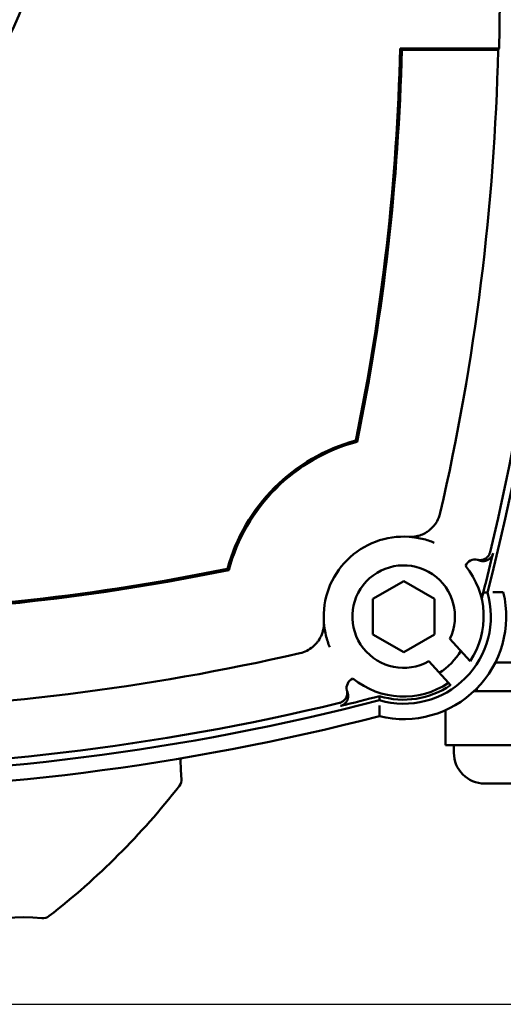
# Model space of a CAD drawing. Header units: millimetres. Extents: x -4813 to 10023, y -389 to 1491.
# Tile 29 of 36: x 1306 to 1353, y 698 to 794. Entities that reach past the tile are written whole.
import ezdxf

# ---------------------------------------------------------------- set-up
doc = ezdxf.new("R2010")
doc.units = ezdxf.units.MM
doc.header["$LTSCALE"] = 4
doc.layers.add('Видимый контур (ГОСТ)', color=7, linetype='Continuous', lineweight=50)
doc.layers.add('Размер (ГОСТ)', color=7, linetype='Continuous', lineweight=25)
doc.styles.add('Обычный текст (ГОСТ)', font='GOST Common Italic.ttf')
doc.dimstyles.new('Обычный (ГОСТ)', dxfattribs={"dimscale": 4, "dimtxt": 3.5, "dimasz": 3.5, "dimexe": 1, "dimexo": 0, "dimgap": 0.5, "dimtad": 1, "dimtxsty": 'Обычный текст (ГОСТ)', "dimblk": 'Filled-1', "dimcen": 0.09, "dimdle": 15, "dimclrd": 256, "dimclre": 256, "dimclrt": 256, "dimazin": 2, "dimtfac": 0.714286, "dimtdec": 3, "dimtmove": 0, "dimatfit": 3, "dimfxl": 1, "dimtolj": 1, "dimlwd": 25, "dimlwe": 25, "dimarcsym": 0})

# ---------------------------------------------------------------- blocks, each defined once
blk = doc.blocks.new('Filled-1')
at = {"color": 0}
for p, q in [((0, 0), (-1, 0.1429)), ((-1, 0.1429), (-1, -0.1429)), ((-1, 0), (0, 0)), ((-1, -0.1429), (0, 0))]:
    blk.add_line(p, q, dxfattribs=at)
at = {"color": 0, "flags": 128}
blk.add_lwpolyline([(-1, -0.1429), (0, 0), (-1, 0.1429), (-1, -0.1429)], dxfattribs=at)
at = {"color": 0}
blk.add_solid([(-1, -0.1429), (0, 0), (-1, 0.1429), (-1, -0.1429)], dxfattribs=at)
blk = doc.blocks.new('*D12')
at = {"layer": 'Defpoints', "color": 0, "linetype": 'Continuous', "transparency": 16777216}
for p in [(1218.989, 977.846), (1223.932, 697.846), (1464.257, 697.846)]:
    blk.add_point(p, dxfattribs=at)
at = {"layer": 'Размер (ГОСТ)', "linetype": 'Continuous', "lineweight": 25, "transparency": 16777216}
for p, q in [((1218.989, 977.846), (1468.257, 977.846)), ((1464.257, 963.846), (1464.257, 711.846)), ((1223.932, 697.846), (1468.257, 697.846))]:
    blk.add_line(p, q, dxfattribs=at)
at = {"layer": 'Размер (ГОСТ)', "linetype": 'Continuous', "lineweight": 25, "transparency": 16777216, "xscale": 14, "yscale": 14, "zscale": 14}
for p, rotation in [((1464.257, 977.846), 90), ((1464.257, 697.846), 270)]:
    blk.add_blockref('Filled-1', p, dxfattribs=dict(at, rotation=rotation))
at = {"layer": 'Размер (ГОСТ)', "linetype": 'Continuous', "lineweight": 25, "transparency": 16777216, "insert": (1448.257, 822.977), "char_height": 14, "attachment_point": 1, "rotation": 90, "style": 'Обычный текст (ГОСТ)'}
blk.add_mtext('\\A1;280', dxfattribs=at)

msp = doc.modelspace()

# ---------------------------------------------------------------- linework, layer by layer
at = {"layer": 'Видимый контур (ГОСТ)'}
for p, q in [((1343.207, 791.095), (1352.86, 791.095)), ((1343.361, 790.938), (1352.1, 790.938)), ((1340.549, 737.398), (1343.549, 739.13)), ((1343.549, 739.13), (1346.549, 737.398)), ((1340.549, 733.934), (1340.549, 737.398)), ((1346.549, 737.398), (1346.549, 733.934)), ((1343.549, 732.202), (1340.549, 733.934)), ((1346.549, 733.934), (1343.549, 732.202)), ((1348.057, 733.502), (1350.029, 731.321)), ((1347.907, 729.195), (1345.998, 731.306)), ((1352.87, 731.192), (1352.493, 731.192)), ((1359.654, 731.192), (1352.87, 731.192)), ((1347.907, 729.195), (1348.114, 728.966)), ((1348.114, 728.966), (1348.137, 728.94)), ((1352.913, 728.383), (1350.402, 728.383)), ((1350.685, 728.66), (1350.685, 728.383)), ((1352.913, 728.383), (1356.432, 728.383)), ((1347.616, 726.53), (1347.616, 723.133)), ((1348.484, 723.133), (1347.616, 723.133)), ((1348.442, 723.133), (1348.442, 722.383)), ((1350.699, 723.133), (1348.484, 723.133)), ((1352.913, 723.133), (1350.699, 723.133)), ((1356.432, 723.133), (1352.913, 723.133)), ((1364.927, 719.383), (1351.442, 719.383))]:
    msp.add_line(p, q, dxfattribs=at)
msp.add_circle((1278.12, 806.095), 30.299, dxfattribs=at)
for centre, radius, start, end in [((1127.808, 796.095), 231.313, 345.4619, 14.5381), ((1127.808, 796.095), 230.614, 346.41796, 13.58204), ((1127.808, 796.095), 225.108, 358.72727, 1.27273), ((1127.808, 796.095), 215.457, 348.41979, 358.67025), ((1127.808, 796.095), 215.614, 348.394, 358.62943), ((1127.808, 796.095), 225.012, 347.07808, 358.69001), ((1343.549, 735.666), 17.802, 105.20837, 164.79163), ((1343.549, 735.666), 17.644, 104.89473, 165.10527), ((1343.549, 735.666), 7.802, 86.05024, 183.94976), ((1127.808, 796.095), 230.92, 345.28146, 346.41138), ((1343.549, 735.666), 5, 334.35456, 299.31692), ((1350.513, 740.233), 1, 75.91166, 158.00204), ((1343.549, 735.666), 7.802, 326.15491, 39.30445), ((1283.12, 951.407), 215.457, 271.24509, 281.58021), ((1283.12, 951.407), 215.614, 271.28597, 281.606), ((1343.549, 735.666), 10, 256.295, 13.705), ((1343.549, 735.666), 8.5, 253.85219, 16.14781), ((1283.12, 951.407), 225.012, 271.22893, 282.92192), ((1343.549, 735.666), 6.5, 302.30526, 329.04235), ((1338.982, 728.702), 1, 111.99796, 194.08834), ((1343.549, 735.666), 7.802, 230.69555, 303.955), ((1343.549, 735.666), 8.107, 253.09837, 304.26471), ((1283.12, 951.407), 231.313, 255.4619, 284.5381), ((1283.12, 951.407), 230.614, 256.41796, 283.58204), ((1283.12, 951.407), 230.92, 283.58862, 284.56518), ((1283.12, 951.407), 232.812, 255.55894, 284.44106), ((1351.442, 722.383), 3, 180, 270), ((1337.802, 721.446), 16, 178.62076, 185.68202), ((1320.885, 719.763), 1, 322.0706, 5.68202), ((1264.19, 763.946), 72.879, 307.9294, 322.0706), ((1306.69, 690.334), 16, 84.31798, 134.56295), ((1308.373, 707.251), 1, 264.31798, 307.9294)]:
    msp.add_arc(centre, radius, start, end, dxfattribs=at)
for centre, major_axis, ratio, start_param, end_param in [((1127.808, 1069.861), (0, -410.858), 0.745659, 0.824603, 0.825081), ((590.537, -2403.79), (760.212, 3144.995), 0.017458, 6.280337, 6.283042), ((4483.005, 1488.679), (-3144.995, -760.212), 0.017458, 0.000143, 0.002848)]:
    msp.add_ellipse(centre, major_axis=major_axis, ratio=ratio, start_param=start_param, end_param=end_param, dxfattribs=at)
msp.add_rational_spline([(1343.207, 791.095), (1343.284, 791.016), (1343.361, 790.938)], [1.00000000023, 1.00000000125, 1.00000000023], degree=2, dxfattribs=at)
for points, knots in [([(1352.761, 790.951), (1352.679, 790.947), (1352.578, 790.944), (1352.368, 790.939), (1352.223, 790.938), (1352.1, 790.938)], [0.0803398, 0.0803398, 0.0803398, 0.0803398, 0.11124921, 0.11124921, 0.14827254, 0.14827254, 0.14827254, 0.14827254]), ([(1347.122, 745.777), (1347.045, 745.441), (1346.92, 745.173), (1346.638, 744.676), (1346.411, 744.403), (1346.136, 744.166), (1346.124, 744.156), (1346.112, 744.146)], [0, 0, 0, 0, 0.103335, 0.103335, 0.2698473, 0.2698473, 0.2772834, 0.2772834, 0.2772834, 0.2772834]), ([(1344.719, 743.488), (1344.646, 743.472), (1344.546, 743.454), (1344.374, 743.444), (1344.319, 743.442), (1344.233, 743.442), (1344.205, 743.443), (1344.16, 743.445), (1344.145, 743.445), (1344.116, 743.447), (1344.102, 743.448), (1344.087, 743.449)], [0.000512, 0.000512, 0.000512, 0.000512, 0.1573396, 0.1573396, 0.2152121, 0.2152121, 0.2378011, 0.2378011, 0.2470612, 0.2470612, 0.2553991, 0.2553991, 0.2553991, 0.2553991]), ([(1344.087, 743.449), (1344.275, 743.436), (1344.462, 743.416), (1344.879, 743.357), (1345.109, 743.313), (1345.337, 743.26), (1345.556, 743.208), (1345.772, 743.147), (1346.168, 743.017), (1346.349, 742.95), (1346.528, 742.876)], [-10.34659, -10.34659, -10.34659, -10.34659, -8.127868, -8.127868, -5.344139, -5.344139, -5.344139, -2.67207, -2.67207, -0.400478, -0.400478, -0.400478, -0.400478]), ([(1346.112, 744.146), (1345.999, 744.052), (1345.881, 743.967), (1345.593, 743.787), (1345.418, 743.702), (1345.163, 743.604), (1345.071, 743.574), (1344.941, 743.537), (1344.894, 743.526), (1344.828, 743.511), (1344.805, 743.506), (1344.772, 743.499), (1344.761, 743.496), (1344.736, 743.491), (1344.724, 743.489), (1344.719, 743.488)], [0.1651191, 0.1651191, 0.1651191, 0.1651191, 0.2090186, 0.2090186, 0.2709072, 0.2709072, 0.3057116, 0.3057116, 0.325457, 0.325457, 0.3370887, 0.3370887, 0.3442333, 0.3442333, 0.3556052, 0.3556052, 0.3556052, 0.3556052]), ([(1346.076, 744.208), (1346.078, 744.206), (1346.079, 744.204), (1346.09, 744.183), (1346.101, 744.165), (1346.112, 744.146)], [-0.00065039, -0.00065039, -0.00065039, -0.00065039, 0, 0, 0.006447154, 0.006447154, 0.006447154, 0.006447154]), ([(1351.973, 741.938), (1351.963, 741.895), (1351.949, 741.854), (1351.934, 741.813), (1351.917, 741.771), (1351.898, 741.731), (1351.877, 741.692), (1351.857, 741.656), (1351.835, 741.621), (1351.81, 741.587), (1351.784, 741.551), (1351.756, 741.517), (1351.725, 741.484), (1351.695, 741.452), (1351.662, 741.422), (1351.628, 741.394), (1351.622, 741.39), (1351.617, 741.385), (1351.611, 741.381), (1351.584, 741.36), (1351.557, 741.341), (1351.528, 741.323), (1351.49, 741.3), (1351.451, 741.279), (1351.411, 741.261), (1351.371, 741.243), (1351.329, 741.228), (1351.287, 741.215), (1351.259, 741.207), (1351.232, 741.2), (1351.204, 741.194), (1351.191, 741.191), (1351.178, 741.189), (1351.166, 741.187), (1351.122, 741.179), (1351.077, 741.175), (1351.033, 741.174), (1351.009, 741.173), (1350.985, 741.173), (1350.96, 741.174), (1350.916, 741.176), (1350.872, 741.18), (1350.828, 741.188), (1350.804, 741.192), (1350.78, 741.197), (1350.757, 741.203)], [0, 0, 0, 0, 0.0131507, 0.0131507, 0.0131507, 0.0265704, 0.0265704, 0.0265704, 0.039041, 0.039041, 0.039041, 0.0524386, 0.0524386, 0.0524386, 0.0657509, 0.0657509, 0.0657509, 0.0679492, 0.0679492, 0.0679492, 0.078091, 0.078091, 0.078091, 0.0913637, 0.0913637, 0.0913637, 0.1047024, 0.1047024, 0.1047024, 0.1132354, 0.1132354, 0.1132354, 0.1171636, 0.1171636, 0.1171636, 0.1304983, 0.1304983, 0.1304983, 0.1377897, 0.1377897, 0.1377897, 0.1510988, 0.1510988, 0.1510988, 0.158413, 0.158413, 0.158413, 0.158413]), ([(1352.264, 741.84), (1352.253, 741.798), (1352.24, 741.756), (1352.224, 741.716), (1352.208, 741.674), (1352.189, 741.634), (1352.168, 741.595), (1352.148, 741.559), (1352.125, 741.523), (1352.101, 741.49), (1352.075, 741.454), (1352.046, 741.419), (1352.015, 741.387), (1351.985, 741.355), (1351.953, 741.325), (1351.919, 741.297), (1351.896, 741.279), (1351.873, 741.261), (1351.848, 741.245), (1351.838, 741.238), (1351.829, 741.232), (1351.818, 741.226), (1351.781, 741.203), (1351.742, 741.182), (1351.702, 741.164), (1351.662, 741.146), (1351.62, 741.13), (1351.578, 741.118), (1351.538, 741.106), (1351.497, 741.096), (1351.456, 741.09), (1351.433, 741.086), (1351.41, 741.083), (1351.386, 741.08), (1351.342, 741.076), (1351.298, 741.075), (1351.254, 741.077), (1351.227, 741.078), (1351.201, 741.08), (1351.175, 741.083), (1351.13, 741.088), (1351.087, 741.096), (1351.044, 741.107), (1351.001, 741.118), (1350.959, 741.131), (1350.918, 741.148), (1350.913, 741.15), (1350.908, 741.152), (1350.902, 741.154)], [0, 0, 0, 0, 0.0131231, 0.0131231, 0.0131231, 0.026556, 0.026556, 0.026556, 0.0390419, 0.0390419, 0.0390419, 0.0524591, 0.0524591, 0.0524591, 0.0657381, 0.0657381, 0.0657381, 0.0745366, 0.0745366, 0.0745366, 0.0780855, 0.0780855, 0.0780855, 0.0913045, 0.0913045, 0.0913045, 0.1046634, 0.1046634, 0.1046634, 0.1171486, 0.1171486, 0.1171486, 0.1241958, 0.1241958, 0.1241958, 0.1375473, 0.1375473, 0.1375473, 0.1454765, 0.1454765, 0.1454765, 0.1588304, 0.1588304, 0.1588304, 0.1720567, 0.1720567, 0.1720567, 0.1738002, 0.1738002, 0.1738002, 0.1738002]), ([(1351.154, 737.407), (1351.202, 737.579), (1351.241, 737.713), (1351.29, 737.879), (1351.308, 737.938), (1351.331, 738.005), (1351.338, 738.022), (1351.341, 738.023), (1351.341, 738.023), (1351.341, 738.023)], [0.7213062, 0.7213062, 0.7213062, 0.7213062, 0.76212863, 0.76212863, 0.78978274, 0.78978274, 0.80978742, 0.80978742, 0.81078712, 0.81078712, 0.81078712, 0.81078712]), ([(1352.232, 738.035), (1352.306, 738.036), (1352.379, 738.036), (1352.452, 738.036), (1352.522, 738.037), (1352.591, 738.037), (1352.657, 738.037), (1352.779, 738.037), (1352.889, 738.037), (1352.982, 738.036), (1353.072, 738.036), (1353.143, 738.036), (1353.192, 738.035), (1353.24, 738.035), (1353.265, 738.035), (1353.265, 738.035)], [-0.3199178, -0.3199178, -0.3199178, -0.3199178, -0.2977631, -0.2977631, -0.2977631, -0.2761456, -0.2761456, -0.2761456, -0.2363279, -0.2363279, -0.2363279, -0.1977356, -0.1977356, -0.1977356, -0.1597274, -0.1597274, -0.1597274, -0.1597274]), ([(1335.766, 735.128), (1335.767, 735.113), (1335.768, 735.099), (1335.77, 735.067), (1335.771, 735.05), (1335.772, 735.008), (1335.773, 734.984), (1335.773, 734.914), (1335.772, 734.871), (1335.765, 734.696), (1335.747, 734.584), (1335.727, 734.496)], [0, 0, 0, 0, 0.0045579, 0.0045579, 0.0103664, 0.0103664, 0.0211028, 0.0211028, 0.0488213, 0.0488213, 0.1578093, 0.1578093, 0.1578093, 0.1578093]), ([(1336.339, 732.687), (1336.266, 732.864), (1336.199, 733.043), (1336.07, 733.435), (1336.009, 733.65), (1335.958, 733.866), (1335.904, 734.096), (1335.86, 734.328), (1335.8, 734.749), (1335.779, 734.938), (1335.766, 735.128)], [-10.510987, -10.510987, -10.510987, -10.510987, -8.263187, -8.263187, -5.614935, -5.614935, -5.614935, -2.807468, -2.807468, -0.564875, -0.564875, -0.564875, -0.564875]), ([(1335.727, 734.496), (1335.726, 734.493), (1335.725, 734.487), (1335.721, 734.466), (1335.718, 734.448), (1335.705, 734.389), (1335.694, 734.34), (1335.656, 734.192), (1335.617, 734.061), (1335.482, 733.727), (1335.373, 733.518), (1335.179, 733.24), (1335.125, 733.17), (1335.069, 733.103)], [0.0000188, 0.0000188, 0.0000188, 0.0000188, 0.0071099, 0.0071099, 0.0188582, 0.0188582, 0.0402737, 0.0402737, 0.0827561, 0.0827561, 0.1381384, 0.1381384, 0.1586468, 0.1586468, 0.1586468, 0.1586468]), ([(1335.069, 733.103), (1334.959, 732.971), (1334.834, 732.844), (1334.511, 732.571), (1334.313, 732.44), (1333.884, 732.223), (1333.668, 732.146), (1333.438, 732.094)], [0.0981279, 0.0981279, 0.0981279, 0.0981279, 0.1410482, 0.1410482, 0.1959258, 0.1959258, 0.2527583, 0.2527583, 0.2527583, 0.2527583]), ([(1335.008, 733.139), (1335.009, 733.138), (1335.011, 733.137), (1335.032, 733.125), (1335.05, 733.114), (1335.069, 733.103)], [-0.000649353, -0.000649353, -0.000649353, -0.000649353, 0, 0, 0.006448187, 0.006448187, 0.006448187, 0.006448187]), ([(1338.012, 728.458), (1338.023, 728.416), (1338.031, 728.372), (1338.036, 728.329), (1338.041, 728.285), (1338.043, 728.24), (1338.042, 728.196), (1338.041, 728.154), (1338.038, 728.113), (1338.032, 728.072), (1338.029, 728.051), (1338.025, 728.031), (1338.021, 728.011), (1338.012, 727.968), (1338, 727.925), (1337.986, 727.883), (1337.971, 727.842), (1337.954, 727.801), (1337.934, 727.762), (1337.924, 727.743), (1337.914, 727.724), (1337.903, 727.706), (1337.882, 727.671), (1337.859, 727.637), (1337.834, 727.604), (1337.807, 727.569), (1337.778, 727.536), (1337.746, 727.505), (1337.715, 727.473), (1337.681, 727.444), (1337.645, 727.418), (1337.61, 727.391), (1337.573, 727.366), (1337.534, 727.344), (1337.513, 727.332), (1337.492, 727.321), (1337.47, 727.311), (1337.43, 727.292), (1337.389, 727.276), (1337.347, 727.262), (1337.324, 727.255), (1337.301, 727.248), (1337.277, 727.242)], [0, 0, 0, 0, 0.0132396, 0.0132396, 0.0132396, 0.0265969, 0.0265969, 0.0265969, 0.039117, 0.039117, 0.039117, 0.0452696, 0.0452696, 0.0452696, 0.0585896, 0.0585896, 0.0585896, 0.0718988, 0.0718988, 0.0718988, 0.0782218, 0.0782218, 0.0782218, 0.090561, 0.090561, 0.090561, 0.1039674, 0.1039674, 0.1039674, 0.1173003, 0.1173003, 0.1173003, 0.1306784, 0.1306784, 0.1306784, 0.1378586, 0.1378586, 0.1378586, 0.1511318, 0.1511318, 0.1511318, 0.1584169, 0.1584169, 0.1584169, 0.1584169]), ([(1338.061, 728.313), (1338.078, 728.272), (1338.092, 728.231), (1338.104, 728.188), (1338.116, 728.146), (1338.124, 728.102), (1338.13, 728.058), (1338.136, 728.017), (1338.139, 727.975), (1338.139, 727.934), (1338.14, 727.899), (1338.138, 727.864), (1338.135, 727.829), (1338.131, 727.785), (1338.123, 727.741), (1338.113, 727.698), (1338.103, 727.655), (1338.091, 727.612), (1338.075, 727.571), (1338.073, 727.565), (1338.07, 727.559), (1338.068, 727.553), (1338.052, 727.512), (1338.032, 727.471), (1338.011, 727.433), (1337.998, 727.41), (1337.984, 727.388), (1337.97, 727.367), (1337.945, 727.33), (1337.918, 727.295), (1337.888, 727.262), (1337.878, 727.25), (1337.868, 727.239), (1337.858, 727.229), (1337.827, 727.197), (1337.794, 727.167), (1337.759, 727.14), (1337.724, 727.112), (1337.687, 727.087), (1337.649, 727.064), (1337.644, 727.061), (1337.64, 727.059), (1337.636, 727.056), (1337.597, 727.034), (1337.557, 727.014), (1337.516, 726.997), (1337.475, 726.981), (1337.434, 726.967), (1337.391, 726.956), (1337.386, 726.954), (1337.38, 726.953), (1337.375, 726.952)], [0, 0, 0, 0, 0.013227, 0.013227, 0.013227, 0.026597, 0.026597, 0.026597, 0.0391179, 0.0391179, 0.0391179, 0.0496635, 0.0496635, 0.0496635, 0.0630021, 0.0630021, 0.0630021, 0.0763176, 0.0763176, 0.0763176, 0.0782233, 0.0782233, 0.0782233, 0.0915967, 0.0915967, 0.0915967, 0.0993611, 0.0993611, 0.0993611, 0.1127735, 0.1127735, 0.1127735, 0.1173021, 0.1173021, 0.1173021, 0.1306407, 0.1306407, 0.1306407, 0.1440156, 0.1440156, 0.1440156, 0.145553, 0.145553, 0.145553, 0.1589521, 0.1589521, 0.1589521, 0.1720823, 0.1720823, 0.1720823, 0.1738043, 0.1738043, 0.1738043, 0.1738043]), ([(1341.18, 726.983), (1341.18, 726.909), (1341.179, 726.836), (1341.179, 726.763), (1341.179, 726.693), (1341.179, 726.624), (1341.178, 726.558), (1341.178, 726.436), (1341.179, 726.326), (1341.179, 726.233), (1341.179, 726.143), (1341.179, 726.072), (1341.18, 726.023), (1341.18, 725.975), (1341.18, 725.951), (1341.18, 725.951)], [-0.3199097, -0.3199097, -0.3199097, -0.3199097, -0.2977492, -0.2977492, -0.2977492, -0.2761323, -0.2761323, -0.2761323, -0.2363176, -0.2363176, -0.2363176, -0.1977272, -0.1977272, -0.1977272, -0.1597195, -0.1597195, -0.1597195, -0.1597195])]:
    msp.add_open_spline(points, degree=3, knots=knots, dxfattribs=at)
for points in [[(1338.879, 752.844), (1338.924, 752.802), (1338.969, 752.76), (1339.014, 752.717)], [(1326.371, 740.336), (1326.413, 740.291), (1326.456, 740.246), (1326.498, 740.201)], [(1351.714, 738.03), (1351.591, 738.028), (1351.466, 738.026), (1351.341, 738.023)], [(1341.185, 727.501), (1341.187, 727.635), (1341.19, 727.772), (1341.192, 727.909)]]:
    msp.add_open_spline(points, degree=3, dxfattribs=at)

# ---------------------------------------------------------------- dimensions: what is measured, and where the dimension line sits
at = {"layer": 'Размер (ГОСТ)', "linetype": 'Continuous', "lineweight": 25}
dim = msp.add_linear_dim(base=(1464.257, 697.846), p1=(1218.989, 977.846), p2=(1223.932, 697.846), angle=90, dimstyle='Обычный (ГОСТ)', override={"dimgap": 0.5, "dimdec": 2, "dimtol": 0, "dimlim": 0, "dimtp": 0, "dimtm": 0, "dimtdec": 3, "dimtofl": 0, "dimatfit": 1}, dxfattribs=at)
dim.commit()
dim.dimension.update_dxf_attribs({"geometry": '*D12', "text_midpoint": (1464.257, 837.846), "dimtype": 160})

doc.saveas('drawing.dxf')
